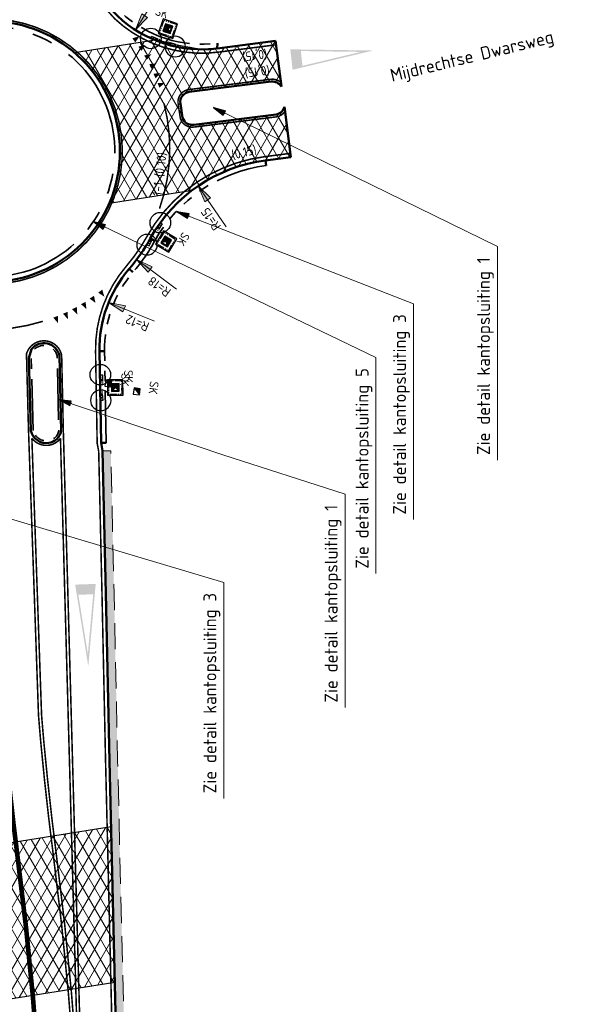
# Model space of a CAD drawing. Header units: metres. Extents: x 121833 to 139793, y 452888 to 469143.
# Tile 7 of 11: x 121993 to 122047, y 468737 to 468833. Entities that reach past the tile are written whole.
import ezdxf

# ---------------------------------------------------------------- set-up
doc = ezdxf.new("R2010")
doc.units = ezdxf.units.M
for name, pattern in [('DASHED', [19.049999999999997, 12.7, -6.35]), ('STREEP-3X-PUNT', [1.1700000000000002, 0.65, -0.1, 0.04, -0.1, 0.04, -0.1, 0.04, -0.1]), ('STREEP-PUNT', [0.89, 0.65, -0.1, 0.04, -0.1]), ('VH-RWSBAND_110X220', [24, 10, -2, 2, -2, 2, -2, 2, -2]), ('VH-TROTTOIRBAND_380-400X250_A', [21, 11, -2, 2, -2, 2, -2]), ('VW-1-1_STREEP', [2, 1, -1]), ('VW-1-3_STREEP', [4, 1, -3]), ('VW-3-3_STREEP', [6, 3, -3])]:
    doc.linetypes.add(name, pattern=pattern)
for name, color, linetype, lineweight in [('N-WE-RI-KOLK_STRAATKOLK-S @ 0.5', 7, 'Continuous', 25), ('N-WE-VH-KANTOPSLUITING_TROTTOIRBAND_380 400X250-G', 210, 'VH-TROTTOIRBAND_380-400X250_A', 35), ('N-WE-VH-KANTOPSLUITING_TROTTOIRBAND_RWS_110 220-G', 210, 'VH-RWSBAND_110X220', 35), ('N-WE-VH-KANTVERHARDING-G', 210, 'Continuous', 50), ('N-WE-VH-KANTVERHARDING_BERMVERHARDING-G', 60, 'DASHED', 18), ('N-WE-VH-VERHARDING_ASFALT-A @ 0.5', 7, 'Continuous', 18), ('N-WE-VH-VERHARDING_GRASBETONSTEEN-A', 7, 'Continuous', 18), ('N-WE-VW-MARKERING_DOORGETROKKEN-G', 7, 'Continuous', 35), ('N-WE-VW-MARKERING_LANGS_STREEP_11_015-G', 7, 'VW-1-1_STREEP', 13), ('N-WE-VW-MARKERING_LANGS_STREEP_13_045-G', 7, 'VW-1-3_STREEP', 50), ('N-WE-VW-MARKERING_LANGS_STREEP_33_015-G', 7, 'VW-3-3_STREEP', 13), ('X-XX-AL-M', 7, 'Continuous', 18), ('X-XX-AL-M @ 0.5', 7, 'Continuous', 18), ('X-XX-AL-T18', 7, 'Continuous', 18)]:
    doc.layers.add(name, color=color, linetype=linetype, lineweight=lineweight)
for name, color, linetype in [('TM-SYMBOOL-F', 7, 'Continuous'), ('TM-SYMBOOL-T', 7, 'Continuous'), ('TM-T025TEKST', 7, 'Continuous'), ('WEG-NW-BAND-10_20', 7, 'STREEP-3X-PUNT'), ('WEG-NW-BAND-11-22X20', 7, 'STREEP-PUNT'), ('WEG-NW-RIOLERING_STRAATKOLK @ 1', 4, 'Continuous'), ('WEG-NW-VERHARDING', 42, 'Continuous')]:
    doc.layers.add(name, color=color, linetype=linetype)
doc.styles.add('ISO', font='ISO')
doc.styles.add('NLCS-ISO Standaard', font='NLCS-ISO.ttf', dxfattribs={"height": 1.8})
doc.styles.add('NLCS-ISO-M1000-T18', font='NLCS-ISO.ttf', dxfattribs={"height": 1.8})
doc.styles.add('STANDAARD', font='isocp2.shx')
doc.dimstyles.new('NLCS-T18-Pijl-ANNOTATIVE', dxfattribs={"dimtxt": 1.8, "dimasz": 1.35, "dimexe": 2, "dimexo": 2, "dimgap": 0.7, "dimtad": 1, "dimlfac": -1, "dimzin": 0, "dimdsep": 46, "dimtxsty": 'NLCS-ISO Standaard', "dimblk": 'Pijl', "dimblk1": 'Pijl', "dimblk2": 'Pijl', "dimcen": 2.5, "dimdle": 2, "dimclrd": 256, "dimclre": 256, "dimclrt": 256, "dimadec": 0, "dimazin": 0, "dimtfac": 1, "dimtofl": 0, "dimtmove": 0, "dimatfit": 3, "dimldrblk": 'Pijl', "dimfxl": 0, "dimtolj": 1, "dimtzin": 0, "dimlwd": 18, "dimlwe": 18, "dimarcsym": 0})
doc.dimstyles.new('NLCS-T25-Pijl-ANNOTATIVE', dxfattribs={"dimtxt": 2.5, "dimasz": 1.875, "dimexe": 2, "dimexo": 2, "dimgap": 0.7, "dimtad": 1, "dimlfac": -1, "dimzin": 0, "dimdsep": 46, "dimtxsty": 'NLCS-ISO Standaard', "dimblk": 'Pijl', "dimblk1": 'Pijl', "dimblk2": 'Pijl', "dimcen": 2.5, "dimdle": 2, "dimclrd": 256, "dimclre": 256, "dimclrt": 256, "dimadec": 0, "dimazin": 0, "dimtfac": 1, "dimtofl": 0, "dimtmove": 0, "dimatfit": 3, "dimldrblk": 'Pijl', "dimfxl": 0, "dimtolj": 1, "dimtzin": 0, "dimlwd": 18, "dimlwe": 18, "dimarcsym": 0})

# ---------------------------------------------------------------- blocks, each defined once
blk = doc.blocks.new('Pijl')
h = blk.add_hatch(color=256)
h.paths.add_polyline_path([(2.220446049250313e-16, 0), (-1.75, 0.352142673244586), (-1.749922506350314, 1.310063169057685e-14)])
h.paths.add_polyline_path([(-1.749922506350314, 1.310063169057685e-14), (-1.749845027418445, -0.3520757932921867), (0, 0)])
for p, q in [((-1.901878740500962, 1.4210854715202e-14), (0, 0)), ((0, 0), (-1.75, 0.352142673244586)), ((-1.75, 0.352142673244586), (-1.749845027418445, -0.3520757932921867)), ((0, 0), (-1.749845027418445, -0.3520757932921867))]:
    blk.add_line(p, q)
blk = doc.blocks.new('*D167')
at = {"layer": 'DEFPOINTS', "color": 0}
for p in [(121998.6706549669, 468827.0530835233), (121966.1277835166, 468803.7945040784)]:
    blk.add_point(p, dxfattribs=at)
at = {"layer": 'X-XX-AL-M', "lineweight": 18}
blk.add_line((121970.6390390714, 468807.018724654), (121966.8905070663, 468804.3396270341), dxfattribs=at)
at = {"layer": 'X-XX-AL-M', "lineweight": 18, "xscale": 0.9375, "yscale": 0.9375, "zscale": 0.9375, "rotation": 215.5536128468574}
blk.add_blockref('Pijl', (121966.1277835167, 468803.7945040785), dxfattribs=at)
at = {"layer": 'X-XX-AL-M', "insert": (121968.8640169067, 468806.7334242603), "char_height": 0.9, "attachment_point": 5, "rotation": 35.55361284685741, "style": 'NLCS-ISO Standaard'}
blk.add_mtext('\\A1;R=40', dxfattribs=at)
blk = doc.blocks.new('driehogr')
at = {"layer": 'TM-SYMBOOL-T'}
h = blk.add_hatch(color=256, dxfattribs=at)
h.paths.add_polyline_path([(0, 1.4210854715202e-14), (-0.875, 7.000000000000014), (-1, 8.000000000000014), (1, 8.000000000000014), (0.875, 7.000000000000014)])
h.paths.add_polyline_path([(0.7238326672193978, 7.000000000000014), (2.842170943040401e-14, 1.209338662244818), (-0.7238326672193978, 7.000000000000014)], flags=16)
blk = doc.blocks.new('dht70')
at = {"layer": 'TM-SYMBOOL-T'}
blk.add_hatch(color=256, dxfattribs=at).paths.add_polyline_path([(0, 0.5), (0, 0), (0.6666666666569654, 0.25)])
blk = doc.blocks.new('*D435')
at = {"layer": 'DEFPOINTS', "color": 0}
for p in [(122010.9364286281, 468842.3200324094), (122004.4779254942, 468832.2062923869)]:
    blk.add_point(p, dxfattribs=at)
at = {"layer": 'X-XX-AL-M', "lineweight": 18}
blk.add_line((122007.0747819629, 468836.272858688), (122004.9824960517, 468832.9964283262), dxfattribs=at)
at = {"layer": 'X-XX-AL-M', "lineweight": 18, "xscale": 0.9375, "yscale": 0.9375, "zscale": 0.9375, "rotation": 237.4382268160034}
blk.add_blockref('Pijl', (122004.4779254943, 468832.2062923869), dxfattribs=at)
at = {"layer": 'X-XX-AL-M', "insert": (122005.6066749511, 468835.4602783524), "char_height": 0.9, "attachment_point": 5, "rotation": 57.43822681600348, "style": 'NLCS-ISO Standaard'}
blk.add_mtext('\\A1;R=12', dxfattribs=at)
blk = doc.blocks.new('*D438')
at = {"layer": 'DEFPOINTS', "color": 0}
for p in [(122001.8612816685, 468805.672272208), (122012.9703227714, 468801.1347392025)]:
    blk.add_point(p, dxfattribs=at)
at = {"layer": 'X-XX-AL-M', "lineweight": 18}
blk.add_line((122006.3280419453, 468803.847805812), (122002.7291755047, 468805.3177774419), dxfattribs=at)
at = {"layer": 'X-XX-AL-M', "lineweight": 18, "xscale": 0.9375, "yscale": 0.9375, "zscale": 0.9375, "rotation": 157.7822406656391}
blk.add_blockref('Pijl', (122001.8612816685, 468805.6722722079), dxfattribs=at)
at = {"layer": 'X-XX-AL-M', "insert": (122004.6600534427, 468803.6649415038), "char_height": 0.9, "attachment_point": 5, "rotation": 157.78224066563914, "style": 'NLCS-ISO Standaard'}
blk.add_mtext('\\A1;R=12', dxfattribs=at)
blk = doc.blocks.new('*D437')
at = {"layer": 'DEFPOINTS', "color": 0}
for p in [(121990.1875000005, 468820.652500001), (122004.5946969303, 468809.8621025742)]:
    blk.add_point(p, dxfattribs=at)
at = {"layer": 'X-XX-AL-M', "lineweight": 18}
for p, q in [((121990.1875000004, 468819.402500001), (121990.1875000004, 468821.902500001)), ((121991.4375000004, 468820.652500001), (121988.9375000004, 468820.6525000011)), ((122008.4566261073, 468806.9696765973), (122005.3450717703, 468809.3001027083))]:
    blk.add_line(p, q, dxfattribs=at)
at = {"layer": 'X-XX-AL-M', "lineweight": 18, "xscale": 0.9375, "yscale": 0.9375, "zscale": 0.9375, "rotation": 143.1683002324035}
blk.add_blockref('Pijl', (122004.5946969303, 468809.8621025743), dxfattribs=at)
at = {"layer": 'X-XX-AL-M', "insert": (122006.79646314, 468807.2135698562), "char_height": 0.9, "attachment_point": 5, "rotation": 143.16830023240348, "style": 'NLCS-ISO Standaard'}
blk.add_mtext('\\A1;R=18', dxfattribs=at)
blk = doc.blocks.new('*D436')
at = {"layer": 'DEFPOINTS', "color": 0}
for p in [(122010.5811643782, 468817.0176959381), (122019.0350224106, 468804.6268814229)]:
    blk.add_point(p, dxfattribs=at)
at = {"layer": 'X-XX-AL-M', "lineweight": 18}
blk.add_line((122013.300488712, 468813.0319839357), (122011.1095305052, 468816.2432700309), dxfattribs=at)
at = {"layer": 'X-XX-AL-M', "lineweight": 18, "xscale": 0.9375, "yscale": 0.9375, "zscale": 0.9375, "rotation": 124.3044727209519}
blk.add_blockref('Pijl', (122010.5811643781, 468817.0176959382), dxfattribs=at)
at = {"layer": 'X-XX-AL-M', "insert": (122011.8083492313, 468813.7995416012), "char_height": 0.9, "attachment_point": 5, "rotation": 124.30447272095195, "style": 'NLCS-ISO Standaard'}
blk.add_mtext('\\A1;R=15', dxfattribs=at)
blk = doc.blocks.new('B_straatkolk')
at = {"ltscale": 0.12}
blk.add_hatch(color=256, dxfattribs=at).paths.add_polyline_path([(0.006129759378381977, 2.91038304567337e-11), (0.3061297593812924, 2.91038304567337e-11), (0.3061297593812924, 0.3000000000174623)])
blk.add_lwpolyline([(0.006129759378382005, 2.91038304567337e-11), (0.3061297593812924, 2.91038304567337e-11), (0.3061297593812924, 0.3000000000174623), (0.006129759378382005, 0.3000000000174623)], close=True, dxfattribs=at)
at = {"ltscale": 0.12, "flags": 128}
blk.add_lwpolyline([(0.3061297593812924, 0.3000000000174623), (0.006129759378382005, 2.91038304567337e-11)], dxfattribs=at)
at = {"ltscale": 0.12, "style": 'STANDAARD'}
blk.add_attdef('SK', (0.3574588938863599, 0.3286005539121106), '', height=0.4285816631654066, dxfattribs=at)
blk = doc.blocks.new('verloop rws maai')
at = {"flags": 128}
blk.add_lwpolyline([(0, 0.2249999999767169), (1, 0.2249999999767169), (1, 0), (0, 0), (0, 0.2249999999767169), (1, 0)], dxfattribs=at)
at = {"layer": 'DEFPOINTS'}
blk.add_circle((0, 0), 1, dxfattribs=at)
blk = doc.blocks.new('A$C32171E0C')
at = {"layer": 'WEG-NW-BAND-10_20', "flags": 128}
blk.add_lwpolyline([(0.3963133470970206, -2.132733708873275), (1.605783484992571, -1.656097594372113), (1.129147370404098, -0.4466274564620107), (-0.08032276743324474, -0.9232635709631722)], close=True, dxfattribs=at)
at = {"layer": 'WEG-NW-VERHARDING', "flags": 128}
blk.add_lwpolyline([(0.3399414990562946, -2.26243418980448), (1.735483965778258, -1.712469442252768), (1.185519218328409, -0.3169269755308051), (-0.2100232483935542, -0.8668917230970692)], close=True, dxfattribs=at)
at = {"layer": 'WEG-NW-BAND-11-22X20', "rotation": 198.9809326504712}
blk.add_blockref('verloop rws maai', (1.413385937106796, 0.512881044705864), dxfattribs=at)
at = {"layer": 'WEG-NW-BAND-11-22X20', "xscale": -1, "rotation": 204.7288468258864}
blk.add_blockref('verloop rws maai', (-0.9082976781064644, -0.4183244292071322), dxfattribs=at)
at = {"layer": 'WEG-NW-RIOLERING_STRAATKOLK @ 1'}
ref = blk.add_blockref('B_straatkolk', (0.5822090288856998, -1.683276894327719), dxfattribs=dict(at, xscale=1.999999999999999, yscale=1.999999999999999, zscale=1.999999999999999, rotation=21.50874092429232))
ref.add_attrib('SK', 'SK', (2.646719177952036, -1.473761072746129), dxfattribs={"layer": '0', "ltscale": 0.12, "height": 0.8571633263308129, "rotation": 201.5087409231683, "style": 'STANDAARD'})
blk = doc.blocks.new('N-SRI-KOLK_STRAAT_300X300-SO')
h = blk.add_hatch(color=256)
h.dxf.hatch_style = 1
h.paths.add_polyline_path([(0.7499999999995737, 1.500000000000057), (-0.7500000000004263, 1.500000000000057), (-4.263256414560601e-13, 0.7500000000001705)])
h.paths.add_polyline_path([(-4.262840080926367e-13, 0.7500000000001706), (-0.7500000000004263, 2.842170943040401e-13), (0.7499999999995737, 2.842170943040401e-13)])
for p, q in [((-0.7500000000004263, 2.842170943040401e-13), (0.7499999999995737, 1.500000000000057)), ((0.7499999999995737, 2.842170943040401e-13), (-0.7500000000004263, 1.500000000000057))]:
    blk.add_line(p, q)
at = {"flags": 128}
blk.add_lwpolyline([(-0.7500000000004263, 2.842170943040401e-13), (0.7499999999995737, 2.842170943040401e-13), (0.7499999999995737, 1.500000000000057), (-0.7500000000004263, 1.500000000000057)], close=True, dxfattribs=at)

msp = doc.modelspace()

# ---------------------------------------------------------------- hatches: boundary and pattern name
at = {"layer": 'N-WE-VH-VERHARDING_ASFALT-A @ 0.5'}
h = msp.add_hatch(dxfattribs=at)
h.set_pattern_fill('AVH-ASFALT', color=256, scale=2, angle=90, style=0, pattern_type=2)
h.set_pattern_definition([(240, (61054.8282556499, 234313.6870690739), (0.8660254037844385, -0.5000000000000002), []), (299.9999999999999, (61054.8282556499, 234313.6870690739), (0.8660254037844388, 0.4999999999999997), [])])
edge = h.paths.add_edge_path()
edge.add_line((121963.6589968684, 468823.8623863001), (121962.6242728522, 468821.0889746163))
edge.add_arc((121968.9484632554, 468818.7295010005), 6.749999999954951, 159.5401057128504, 218.6033754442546)
edge.add_line((121963.6734481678, 468814.5180029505), (121967.3994019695, 468809.8511451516))
edge.add_line((121967.3994019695, 468809.8511451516), (121971.3743564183, 468810.4820501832))
edge.add_line((121971.3743564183, 468810.4820501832), (121966.4086411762, 468816.7017426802))
edge.add_arc((121968.9484632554, 468818.7295010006), 3.249999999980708, 159.5401057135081, 218.6033754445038, ccw=False)
edge.add_line((121965.9034826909, 468819.8655438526), (121966.9401567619, 468822.6441823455))
edge.add_line((121966.9401567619, 468822.6441823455), (121967.008686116, 468822.608838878))
edge.add_arc((121961.4739914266, 468811.961430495), 12.00000627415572, 62.2755826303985, 62.53386134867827, ccw=False)
edge.add_arc((121961.4739943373, 468811.961436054), 11.99999999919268, 58.50706031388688, 62.275582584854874, ccw=False)
edge.add_arc((121961.4739943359, 468811.9614360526), 12.00000000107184, 40.742964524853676, 58.50706031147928, ccw=False)
edge.add_arc((121961.4739943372, 468811.9614360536), 11.99999999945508, 16.840123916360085, 40.74296452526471, ccw=False)
edge.add_arc((121990.1874999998, 468820.6525), 17.99999999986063, 196.8401239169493, 206.2617253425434)
edge.add_arc((121990.1874999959, 468820.6524999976), 17.99999999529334, 206.2617253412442, 212.5354592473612)
edge.add_line((121975.0124423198, 468810.9717136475), (121980.7603621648, 468811.9717976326))
edge.add_arc((121990.2785, 468820.3685), 12.69250008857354, 148.7792892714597, 221.4180651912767, ccw=False)
edge.add_line((121979.4241664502, 468826.9474818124), (121962.7614093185, 468824.1741817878))
edge.add_line((121962.7614093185, 468824.1741817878), (121963.6589968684, 468823.8623863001))
edge = h.paths.add_edge_path()
edge.add_arc((121002.5083482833, 468976.8929311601), 993.0958096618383, 354.96052391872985, 355.85095878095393, ccw=False)
edge.add_line((121991.7652591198, 468889.657321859), (122000.8947643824, 468891.1063575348))
edge.add_line((122000.8947643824, 468891.1063575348), (122001.293060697, 468906.3573404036))
edge.add_line((122001.293060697, 468906.3573404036), (121993.0014730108, 468905.0412990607))
h.paths.add_polyline_path([(121987.9353279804, 468904.2372001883), (121986.638, 468886.352), (121988.948, 468886.187), (121990.2499613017, 468904.6045789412)])
edge = h.paths.add_edge_path()
edge.add_arc((122019.0350224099, 468804.6268814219), 14.99999999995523, 97.32881502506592, 126.92740061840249, ccw=False)
edge.add_line((122017.1215709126, 468819.5043376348), (122019.5918460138, 468819.8220499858))
edge.add_line((122019.5918460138, 468819.8220499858), (122018.961, 468824.727))
edge.add_arc((122018.0013676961, 468824.9430503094), 0.9836523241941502, 278.80868992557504, 347.312056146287, ccw=False)
edge.add_line((122018.152, 468823.971), (122010.143, 468822.98))
edge.add_arc((122009.9915271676, 468823.9410717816), 0.9729352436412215, 198.1498027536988, 278.95661015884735, ccw=False)
edge.add_line((122009.067, 468823.638), (122008.8523161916, 468825.0363991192))
edge.add_arc((122009.8294293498, 468825.1974616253), 0.9902985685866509, 97.62661955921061, 189.360184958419, ccw=False)
edge.add_line((122009.698, 468826.179), (122017.6507135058, 468827.1786956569))
edge.add_arc((122017.7918499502, 468826.1621447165), 1.026301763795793, 30.952518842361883, 97.90433227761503, ccw=False)
edge.add_line((122018.672, 468826.69), (122018.1054211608, 468831.1364913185))
edge.add_line((122018.1054211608, 468831.1364913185), (122013.089, 468830.497))
edge.add_arc((122011.0920988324, 468843.6254412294), 13.27944213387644, 270.0211466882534, 278.6486810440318, ccw=False)
edge.add_line((122011.097, 468830.346), (122010.756, 468830.349))
edge.add_arc((122013.8996196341, 468854.9033170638), 24.75473350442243, 253.8041717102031, 262.7042722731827, ccw=False)
edge.add_arc((122010.5297470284, 468843.4814455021), 12.84632012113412, 252.0911287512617, 254.0286659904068, ccw=False)
edge.add_line((122006.5794528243, 468831.2575706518), (121998.5622723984, 468829.9850832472))
edge.add_arc((121990.2785000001, 468820.3685), 12.69250008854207, -23.380548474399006, 49.258227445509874, ccw=False)
edge.add_line((122001.9288113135, 468815.3316552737), (122010.0229835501, 468816.6178428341))
edge.add_arc((122010.4524463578, 468816.330800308), 0.5165575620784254, 106.26358649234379, 146.2421929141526, ccw=False)
edge.add_line((122010.3077809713, 468816.8266870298), (122010.0229835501, 468816.6178428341))
edge = h.paths.add_edge_path()
edge.add_arc((121918.8650268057, 468797.7945511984), 39.99999999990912, 20.134068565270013, 37.866579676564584, ccw=False)
edge.add_arc((121998.6706549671, 468827.0530835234), 45.00000000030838, 200.1340685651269, 204.6000758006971)
edge.add_line((121957.7550548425, 468808.3203937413), (121962.906809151, 468809.138080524))
edge.add_arc((121998.6706549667, 468827.0530835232), 39.99999999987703, 200.1836073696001, 206.6074324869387, ccw=False)
edge.add_arc((121923.5833128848, 468799.4507093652), 40.00000000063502, 20.18360736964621, 36.41125618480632)
edge.add_line((121955.7744008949, 468823.1937894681), (121950.4427172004, 468822.3475442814))
h.paths.add_polyline_path([(121988.4870519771, 468752.4471173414), (121989.9625804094, 468740.9678496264), (121990.4002335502, 468737.5630123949), (122002.4638919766, 468739.4777570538), (122002.0991005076, 468754.6076225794)])
h.paths.add_polyline_path([(121995.7541173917, 468682.7243086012), (121997.549, 468668.847), (122004.9661748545, 468669.0651905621), (122004.726, 468676.652), (122004.4829537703, 468684.1097500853)])
at = {"layer": 'N-WE-VH-VERHARDING_GRASBETONSTEEN-A'}
h = msp.add_hatch(dxfattribs=at)
h.set_pattern_fill('AVH-GRASBETONSTEEN_01', color=256, angle=181, style=0, pattern_type=2)
h.set_pattern_definition([(271, (0, 0), (1.999695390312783, 0.03490481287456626), []), (271, (-0.4999238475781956, -0.008726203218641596), (1.999695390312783, 0.03490481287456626), []), (181, (0, 0), (0.03490481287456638, -1.999695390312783), [-0.5, 0.5]), (181, (0.008726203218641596, -0.4999238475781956), (0.03490481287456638, -1.999695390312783), [-0.5, 0.5]), (181, (0.01745240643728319, -0.9998476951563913), (0.03490481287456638, -1.999695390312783), [0.5, -0.5]), (181, (0.02617860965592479, -1.499771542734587), (0.03490481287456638, -1.999695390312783), [0.5, -0.5]), (271, (-0.9998476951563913, -0.01745240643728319), (1.999695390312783, 0.03490481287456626), [0.5, -0.5]), (271, (-1.499771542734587, -0.02617860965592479), (1.999695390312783, 0.03490481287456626), [0.5, -0.5])])
h.paths.add_polyline_path([(122002.7447947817, 468761.0171543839), (122002.396803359, 468777.3647514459), (122002.0763661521, 468791.2349581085), (122001.2765795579, 468791.2164809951), (122001.597, 468777.347), (122001.945, 468760.999), (122002.534, 468736.57), (122003.31, 468714.493), (122004.165, 468693.866), (122004.726, 468676.652), (122004.9661748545, 468669.0651905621), (122005.7657742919, 468669.0905034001), (122005.5255994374, 468676.677312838), (122004.9644602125, 468693.8955955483), (122004.1094178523, 468714.523617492), (122003.3336612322, 468736.5936933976)])

# ---------------------------------------------------------------- linework, layer by layer
at = {"layer": 'DEFPOINTS'}
msp.add_lwpolyline([(122010.0229835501, 468816.6178428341, -0.1298710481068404), (122017.1215709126, 468819.5043376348), (122019.5918460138, 468819.8220499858), (122018.961, 468824.727, -0.3081339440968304), (122018.152, 468823.971), (122010.143, 468822.98, -0.3679620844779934), (122009.067, 468823.638), (122008.8523161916, 468825.0363991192, -0.4231034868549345), (122009.698, 468826.179), (122017.6507135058, 468827.1786956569, -0.3007365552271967), (122018.672, 468826.69), (122018.1054211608, 468831.1364913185), (122013.089, 468830.497, -0.03766251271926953), (122011.097, 468830.346), (122010.756, 468830.349, -0.03885354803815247), (122006.995, 468831.131, -0.008454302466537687), (122006.5794528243, 468831.2575706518), (121998.5622723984, 468829.9850832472, -0.3280039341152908), (122001.9288113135, 468815.3316552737), (122010.0229835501, 468816.6178428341, -0.1762307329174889), (122010.3077809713, 468816.8266870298)], format="xyb", close=True, dxfattribs=at)
msp.add_lwpolyline([(121988.4870519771, 468752.4471173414), (121989.9625804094, 468740.9678496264), (121990.4002335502, 468737.5630123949), (122002.4638919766, 468739.4777570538), (122002.0991005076, 468754.6076225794)], close=True, dxfattribs=at)
at = {"layer": 'N-WE-VH-KANTOPSLUITING_TROTTOIRBAND_380 400X250-G'}
msp.add_lwpolyline([(121978.6935622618, 468824.1693257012, 439.4040989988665), (121978.7286415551, 468824.274627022)], format="xyb", dxfattribs=at)
at = {"layer": 'N-WE-VH-KANTOPSLUITING_TROTTOIRBAND_RWS_110 220-G', "ltscale": 0.5, "flags": 128}
for points in [[(121998.951694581, 468842.3478560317, 0.1660470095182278), (122003.0717901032, 468833.9297129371, 0.2247841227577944), (122012.4427978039, 468830.9191178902, 0.2247841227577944)], [(122017.1853526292, 468819.0084224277, 0.2383155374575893), (122006.3595958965, 468811.6684411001, -0.05036401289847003), (122004.2369073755, 468808.6165475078, 0.1834735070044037), (122001.4720751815, 468800.9339847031)]]:
    msp.add_lwpolyline(points, format="xyb", dxfattribs=at)
msp.add_lwpolyline([(121994.5193113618, 468793.2127131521), (121994.3318516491, 468800.2290623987), (121994.5692886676, 468801.0326953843, -0.6148705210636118), (121996.855547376, 468800.4799600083), (121997.0184971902, 468793.1591415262, -0.3124744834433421), (121996.0052003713, 468792.2136896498, -0.3861225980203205)], format="xyb", close=True, dxfattribs=at)
msp.add_lwpolyline([(122001.6279238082, 468792.0077284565), (122001.4720751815, 468800.9339847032)], dxfattribs=at)
at = {"layer": 'N-WE-VH-KANTVERHARDING-G'}
for points in [[(121998.4462903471, 468842.36047318, 0.1674930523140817), (122002.7237310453, 468833.5706553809, 0.224967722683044), (122012.5082921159, 468830.4234259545)], [(122018.961, 468824.7269999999, -0.308133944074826), (122018.152, 468823.971), (122010.143, 468822.98, -0.3679620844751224), (122009.067, 468823.638), (122008.849, 468825.058, -0.4166137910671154), (122009.698, 468826.179), (122017.677, 468827.182, -0.2937126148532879), (122018.672, 468826.69)], [(122019.5918460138, 468819.8220499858), (122017.1215709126, 468819.5043376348, 0.2383155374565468), (122005.9225122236, 468811.9112535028, -0.05036401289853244), (122003.8571936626, 468808.941843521, 0.1834735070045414), (122000.9721513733, 468800.9252562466)], [(121994.3, 468793.184), (121994.111, 468800.258), (121994.371, 468801.138, -0.6311922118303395), (121997.075, 468800.507), (121997.239, 468793.139, -0.3176786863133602), (121996.037, 468791.996, -0.3906938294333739), (121994.3, 468793.184, -0.3996263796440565)]]:
    msp.add_lwpolyline(points, format="xyb", dxfattribs=at)
for points in [[(122018.1054211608, 468831.1364913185), (122012.4344669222, 468830.4140207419)], [(122012.4427978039, 468830.9191178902), (122012.4344669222, 468830.4140207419)], [(122018.672, 468826.6900000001), (122018.1054211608, 468831.1364913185)], [(122018.961, 468824.7270000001), (122019.5918460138, 468819.8220499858)], [(122017.1215709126, 468819.5043376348), (122017.1853526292, 468819.0084224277)], [(122005.9225122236, 468811.9112535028), (122006.3595958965, 468811.6684411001)], [(122004.2369073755, 468808.6165475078), (122003.8571936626, 468808.941843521)], [(122001.4720751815, 468800.9339847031), (122000.9721513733, 468800.9252562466)], [(122001.2765795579, 468791.2164809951), (122001.128, 468791.999), (122000.9721513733, 468800.9252562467)], [(122001.6279238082, 468792.0077284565), (122001.128, 468791.999)], [(122004.9661748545, 468669.0651905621), (122004.726, 468676.652), (122004.165, 468693.866), (122003.31, 468714.493), (122002.534, 468736.57), (122001.945, 468760.999), (122001.597, 468777.347), (122001.2765795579, 468791.2164809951)]]:
    msp.add_lwpolyline(points, dxfattribs=at)
msp.add_circle((121990.2785, 468820.3685), 12.69250008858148, dxfattribs=at)
at = {"layer": 'N-WE-VH-KANTVERHARDING_BERMVERHARDING-G', "ltscale": 0.2, "flags": 128}
msp.add_lwpolyline([(122005.7657742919, 468669.0905034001), (122005.5255994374, 468676.677312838), (122004.9644602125, 468693.8955955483), (122004.1094178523, 468714.523617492), (122003.3336612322, 468736.5936933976), (122002.7447947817, 468761.0171543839), (122002.396803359, 468777.3647514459), (122002.0763661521, 468791.2349581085), (122001.2765795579, 468791.2164809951)], dxfattribs=at)
at = {"layer": 'N-WE-VW-MARKERING_DOORGETROKKEN-G', "const_width": 0.15}
for points in [[(121998.0715234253, 468842.3359598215, 0.1679433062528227), (122002.4626730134, 468833.3013800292, 0.2250961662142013), (122012.5574128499, 468830.0516570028), (122018.1528125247, 468830.7644979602)], [(121986.0942658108, 468832.5895471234, 13936.26176631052), (121986.0977736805, 468832.5907475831)], [(122019.0174045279, 468824.2884438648, -0.2151593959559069), (122018.1828739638, 468823.7481043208), (122010.1741455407, 468822.7571379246, -0.3716552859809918), (122008.8472719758, 468823.5864890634), (122008.6264267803, 468825.0250219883, -0.4171590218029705), (122009.6690835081, 468826.4021357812), (122017.6503066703, 468827.4054152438, -0.21217496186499), (122018.6196995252, 468827.1004523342, -0.21217496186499)], [(122019.5440097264, 468820.1939863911), (122017.0737346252, 468819.8762740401, 0.2383155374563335), (122005.5946994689, 468812.0933628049, -0.0503640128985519), (122003.572408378, 468809.1858155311, 0.183473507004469), (122000.5972085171, 468800.9187099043)], [(121998.5392198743, 468730.7722963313), (121998.4828076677, 468731.6504950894, 0.01528821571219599), (121996.4977175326, 468751.771655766, -0.009000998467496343), (121995.268879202, 468762.8315047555, -0.001451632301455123), (121995.0473507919, 468765.4708989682), (121994.0681870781, 468793.4359927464), (121993.8753236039, 468800.6545970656, -0.786281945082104), (121997.2994757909, 468800.5330548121), (121997.4644711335, 468793.1203372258), (121999.2136251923, 468730.2431353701)], [(121995.3463712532, 468765.4951221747, 0.001451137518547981), (121995.5676759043, 468762.858362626, 0.00900026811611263), (121996.7952282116, 468751.8102225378, -0.01528862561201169), (121998.7821558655, 468731.6702675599), (121998.9438194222, 468729.1535651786), (121997.1829047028, 468792.4535299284, -0.2044518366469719), (121996.0695223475, 468791.7733628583, -0.2717102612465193), (121994.4029013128, 468792.4497983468), (121995.3471670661, 468765.48139667)]]:
    msp.add_lwpolyline(points, format="xyb", dxfattribs=at)
msp.add_lwpolyline([(122000.9023937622, 468791.1769068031), (122000.7536155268, 468791.960472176), (122000.5972085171, 468800.9187099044)], dxfattribs=at)
at = {"layer": 'N-WE-VW-MARKERING_LANGS_STREEP_11_015-G', "ltscale": 2, "const_width": 0.15, "flags": 128}
msp.add_lwpolyline([(122007.2526818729, 468825.0593347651, -0.1487843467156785), (122006.8147540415, 468814.8065571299)], format="xyb", dxfattribs=at)
at = {"layer": 'N-WE-VW-MARKERING_LANGS_STREEP_11_015-G', "ltscale": 2, "const_width": 0.15}
msp.add_lwpolyline([(121984.7778396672, 468803.8782280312, 0.1553593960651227), (121995.4724702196, 468803.8385262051, 0.1553593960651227)], format="xyb", dxfattribs=at)
at = {"layer": 'N-WE-VW-MARKERING_LANGS_STREEP_13_045-G', "ltscale": 2, "const_width": 0.45, "flags": 128}
msp.add_lwpolyline([(121997.8117046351, 468670.3606871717), (121997.3287780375, 468684.5396243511), (121996.5537046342, 468702.3593119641), (121995.7535641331, 468720.0074108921), (121995.020347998, 468731.4217755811, 0.0152834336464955), (121993.056510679, 468751.3255667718, -0.009009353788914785), (121991.8127968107, 468762.5208563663, -0.0002057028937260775), (121991.7802188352, 468762.8976357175)], format="xyb", dxfattribs=at)
at = {"layer": 'N-WE-VW-MARKERING_LANGS_STREEP_33_015-G', "ltscale": 2, "const_width": 0.15, "flags": 128}
msp.add_lwpolyline([(122004.5913626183, 468669.0533251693), (122004.3511877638, 468676.6401346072), (122003.7902530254, 468693.8521270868), (122002.9352728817, 468714.4786480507), (122002.1591587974, 468736.5588937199), (122001.5700961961, 468760.9904901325), (122001.2220921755, 468777.3386790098), (122000.9023937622, 468791.1769068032)], dxfattribs=at)

# ---------------------------------------------------------------- block references
at = {"layer": 'N-WE-RI-KOLK_STRAATKOLK-S @ 0.5'}
for p, xscale, yscale, zscale, rotation in [((122007.7506002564, 468832.6918531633), 0.4999999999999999, 0.4999999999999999, 0.4999999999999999, 161.2241217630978), ((122007.7819294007, 468811.4155933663), 0.4999999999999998, 0.4999999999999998, 0.4999999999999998, 58.51184178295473), ((122002.8899721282, 468797.3962485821), 0.4999999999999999, 0.4999999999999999, 0.4999999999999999, 90.6522859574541)]:
    msp.add_blockref('N-SRI-KOLK_STRAAT_300X300-SO', p, dxfattribs=dict(at, xscale=xscale, yscale=yscale, zscale=zscale, rotation=rotation))
at = {"layer": 'N-WE-VW-MARKERING_DOORGETROKKEN-G'}
for p, rotation in [((122007.3778546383, 468830.8598163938), 139.715380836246), ((122006.0768252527, 468812.1823513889), 37.00310085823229), ((122001.0382684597, 468797.1383890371), 69.14354503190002)]:
    msp.add_blockref('A$C32171E0C', p, dxfattribs=dict(at, rotation=rotation))
at = {"layer": 'TM-SYMBOOL-F'}
for name, p, rotation in [('dht70', (122004.4637734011, 468830.9960117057), 35.59894285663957), ('dht70', (122005.0432338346, 468830.1689846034), 33.47905555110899), ('driehogr', (122027.6003221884, 468830.2064411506), 96.30701099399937), ('dht70', (122005.5731356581, 468829.2971246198), 29.46521347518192), ('dht70', (122006.0329230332, 468828.4234462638), 25.76008149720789), ('dht70', (122006.4320723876, 468827.4992667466), 24.40220286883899), ('dht70', (122006.8059605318, 468826.5851874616), 21.70421778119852), ('dht70', (122000.8488531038, 468806.6269514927), 306.7380385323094), ('dht70', (121999.1808024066, 468805.5071313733), 297.4356268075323), ('dht70', (122000.0211682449, 468806.054134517), 302.4440665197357), ('dht70', (121997.4240313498, 468804.5744548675), 292.3058421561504), ('dht70', (121998.3151673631, 468805.0246164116), 294.4580676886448), ('dht70', (121996.481939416, 468804.195380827), 290.1347438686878), ('driehogr', (121999.8898687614, 468770.2386867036), 1.993558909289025)]:
    msp.add_blockref(name, p, dxfattribs=dict(at, rotation=rotation))
at = {"layer": 'WEG-NW-RIOLERING_STRAATKOLK @ 1'}
ref = msp.add_blockref('B_straatkolk', (122002.0933423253, 468797.44576849), dxfattribs=dict(at, xscale=1.999999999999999, yscale=1.999999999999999, zscale=1.999999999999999, rotation=82.30648231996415))
ref.add_attrib('SK', 'SK', (122003.1364272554, 468798.8214833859), dxfattribs={"layer": '0', "ltscale": 0.12, "height": 0.8571633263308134, "rotation": 262.3064823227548, "style": 'STANDAARD'})
ref = msp.add_blockref('B_straatkolk', (122004.8585909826, 468796.6650242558), dxfattribs=dict(at, xscale=1.999999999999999, yscale=1.999999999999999, zscale=1.999999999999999, rotation=82.30648231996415))
ref.add_attrib('SK', 'SK', (122005.9016759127, 468798.0407391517), dxfattribs={"layer": '0', "ltscale": 0.12, "height": 0.8571633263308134, "rotation": 262.3064823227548, "style": 'STANDAARD'})

# ---------------------------------------------------------------- texts
at = {"layer": 'TM-T025TEKST', "style": 'ISO'}
for s, rotation, p in [('(0,15)', 187.2897924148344, (122017.2176216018, 468830.3386376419)), ('(0,15)', 187.2897924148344, (122017.4627960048, 468828.7594269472)), ('1-1 (0,10)', 83.10716953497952, (122007.0004078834, 468816.006161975)), ('(0,15)', 14.25477728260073, (122013.9689076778, 468819.5732268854))]:
    msp.add_text(s, height=0.9, rotation=rotation, dxfattribs=at).set_placement(p)
at = {"layer": 'X-XX-AL-M @ 0.5', "char_height": 1.25, "attachment_point": 9, "rotation": 90.00000000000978, "style": 'NLCS-ISO Standaard'}
for s, insert in [('Zie detail kantopsluiting 1', (122039.3340886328, 468810.0828418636)), ('Zie detail kantopsluiting 3', (122031.1705128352, 468804.5258539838)), ('Zie detail kantopsluiting 5', (122027.5229519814, 468799.2870799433)), ('Zie detail kantopsluiting 1', (122024.5084886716, 468785.9734196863)), ('Zie detail kantopsluiting 3', (122012.7219918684, 468777.3848846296))]:
    msp.add_mtext(s, dxfattribs=dict(at, insert=insert))
at = {"layer": 'X-XX-AL-T18', "style": 'NLCS-ISO-M1000-T18'}
msp.add_text('Mijdrechtse Dwarsweg', height=1.25, rotation=13.63276498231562, dxfattribs=at).set_placement((122029.4353625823, 468827.1519596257))

# ---------------------------------------------------------------- dimensions: what is measured, and where the dimension line sits
at = {"layer": 'X-XX-AL-M @ 0.5'}
for center, mpoint, text, picture, middle in [((122010.9364286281, 468842.3200324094), (122004.4779254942, 468832.2062923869), 'R=12', '*D435', (122006.280924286, 468835.0297114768)), ((121998.6706549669, 468827.0530835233), (121966.1277835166, 468803.7945040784), 'R=40', '*D167', (121969.3291884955, 468806.0825668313)), ((122019.0350224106, 468804.6268814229), (122010.5811643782, 468817.0176959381), 'R=15', '*D436', (122012.4691926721, 468814.2504140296)), ((122012.9703227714, 468801.1347392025), (122001.8612816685, 468805.672272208), 'R=12', '*D438', (122004.9625556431, 468804.405544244))]:
    dim = msp.add_radius_dim(center=center, mpoint=mpoint, text=text, dimstyle='NLCS-T25-Pijl-ANNOTATIVE', override={"dimscale": 0.5, "dimtix": 0, "dimtofl": 0, "dimtmove": 0, "dimatfit": 3}, dxfattribs=at)
    dim.commit()
    dim.dimension.update_dxf_attribs({"geometry": picture, "text_midpoint": middle, "dimtype": 164})
dim = msp.add_radius_dim(center=(121990.1875000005, 468820.652500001), mpoint=(122004.5946969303, 468809.8621025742), text='R=18', dimstyle='NLCS-T25-Pijl-ANNOTATIVE', override={"dimscale": 0.5, "dimtix": 0, "dimtofl": 0, "dimtmove": 0, "dimatfit": 3}, dxfattribs=at)
dim.commit()
dim.dimension.update_dxf_attribs({"geometry": '*D437', "text_midpoint": (122006.79646314, 468807.2135698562)})

# ---------------------------------------------------------------- leaders
at = {"layer": 'X-XX-AL-M @ 0.5', "annotation_type": 0, "has_hookline": 1, "hookline_direction": 1, "horizontal_direction": (-1.704690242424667e-13, 1, 0)}
for points, text_width in [([(122012.0547716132, 468824.6430512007), (122039.6840886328, 468811.1078418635), (122039.6840886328, 468810.4328418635)], 19.74999999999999), ([(122008.5123552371, 468814.5371875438), (122031.5205128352, 468805.5508539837), (122031.5205128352, 468804.8758539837)], 19.99999999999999), ([(122000.3883026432, 468813.5531534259), (122027.8729519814, 468800.3120799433), (122027.8729519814, 468799.6370799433)], 19.99999999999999), ([(121997.0374028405, 468796.236156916), (122012.9842770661, 468790.8273830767), (122024.8584886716, 468786.9984196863), (122024.8584886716, 468786.3234196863)], 19.74999999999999), ([(121989.6470102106, 468785.3942394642), (122013.0719918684, 468778.4098846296), (122013.0719918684, 468777.7348846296)], 19.99999999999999)]:
    msp.add_leader(points, dimstyle='NLCS-T18-Pijl-ANNOTATIVE', override={"dimscale": 0.5}, dxfattribs=dict(at, text_width=text_width))

doc.saveas('drawing.dxf')
